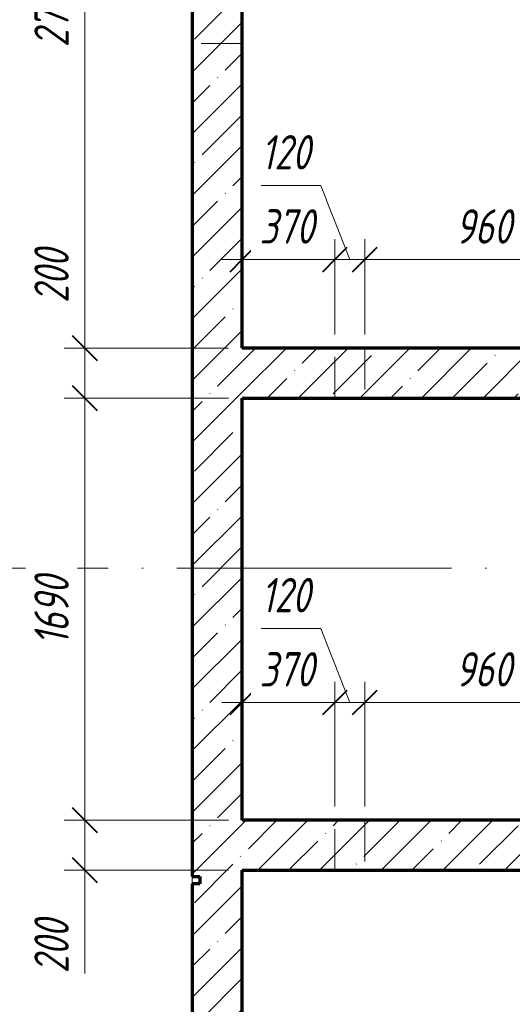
# Model space of a CAD drawing. Header units: millimetres. Extents: x 25602 to 56438, y 6682 to 19066.
# Tile 3 of 16: x 29539 to 31512, y 11053 to 14995. Entities that reach past the tile are written whole.
import ezdxf

# ---------------------------------------------------------------- set-up
doc = ezdxf.new("R2010")
doc.units = ezdxf.units.MM
doc.linetypes.add('ADSK_Линия сетки', pattern=[1375, 1100, -137.5, 0, -137.5])
doc.linetypes.add('ADSK_Невидимые', pattern=[275, 165, -110])
for name, color, linetype, lineweight in [('A-____-____-DIMS', 211, 'Continuous', 9), ('A-____-____-DIMS-55', 211, 'Continuous', 9), ('A-WALL-____-HDLN', 110, 'ADSK_Невидимые', 20), ('A-WALL-____-MCUT', 113, 'Continuous', 50), ('A-WALL-____-PATT', 111, 'Continuous', 50), ('S-GRID-____-OTLN', 1, 'Continuous', 9)]:
    doc.layers.add(name, color=color, linetype=linetype, lineweight=lineweight)
doc.styles.add('GOST Common_I_1', font='GOST Common Italic.ttf', dxfattribs={"width": 0.8, "height": 137.5})
doc.dimstyles.new('ADSK_Округление_5мм__Узкий_', dxfattribs={"dimscale": 304.8, "dimtxt": 0.453694, "dimasz": 0.324803, "dimexe": 0.270669, "dimexo": 0.000592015, "dimgap": 0.072178, "dimtad": 1, "dimdec": 0, "dimlfac": 304.8, "dimrnd": 5, "dimdsep": 46, "dimtxsty": 'GOST Common_I_1', "dimblk1": 'OBLIQUE', "dimblk2": 'OBLIQUE', "dimsah": 1, "dimcen": 0.09, "dimdle": 0.270669, "dimazin": 0, "dimtfac": 1, "dimtdec": 4, "dimtix": 1, "dimtmove": 1, "dimatfit": 3, "dimfxl": 1, "dimtvp": 1, "dimtfill": 1, "dimtolj": 1, "dimtzin": 0, "dimlwd": 20, "dimlwe": 20, "dimarcsym": 2})
doc.dimstyles.new('ADSK_Округление_5мм__Узкий__1', dxfattribs={"dimscale": 304.8, "dimtxt": 0.453694, "dimasz": 0.324803, "dimexe": 0.270669, "dimexo": 0.000592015, "dimgap": 0.072178, "dimtad": 1, "dimdec": 0, "dimlfac": 304.8, "dimrnd": 5, "dimdsep": 46, "dimtxsty": 'GOST Common_I_1', "dimblk1": 'OBLIQUE', "dimblk2": 'OBLIQUE', "dimsah": 1, "dimcen": 0.09, "dimdle": 0.270669, "dimazin": 0, "dimtfac": 1, "dimtdec": 4, "dimtix": 1, "dimtmove": 0, "dimatfit": 3, "dimfxl": 1, "dimtvp": 1, "dimtfill": 1, "dimtolj": 1, "dimtzin": 0, "dimlwd": 20, "dimlwe": 20, "dimarcsym": 2})
pattern_1 = [(45, (16130.72, 8588.57), (-123.4785, 123.4785), []), (45, (16254.2, 8588.57), (-123.4785, 123.4785), [218.281, -43.656, 1.844, -41.812])]

# ---------------------------------------------------------------- blocks, each defined once
blk = doc.blocks.new('DIMBLOCK24-КЖ1_ПЭ_ВЭ2_Опалубка_Стены')
at = {"layer": 'A-____-____-DIMS-55', "lineweight": 20}
for p, q in [((32400, 8449.7), (32400, 11535)), ((30430, 8449.7), (30430, 10545)), ((30430, 8449.7), (32400, 8449.7)), ((30430, 8449.7), (30430, 8367.2)), ((32400, 8449.7), (32400, 8367.2))]:
    blk.add_line(p, q, dxfattribs=at)
at = {"layer": 'A-____-____-DIMS-55', "lineweight": 40}
for p, q in [((30430, 8449.7), (30479.5, 8499.2)), ((32400, 8449.7), (32449.5, 8499.2)), ((30430, 8449.7), (30380.5, 8400.2)), ((32400, 8449.7), (32350.5, 8400.2))]:
    blk.add_line(p, q, dxfattribs=at)
at = {"layer": 'A-____-____-DIMS-55', "color": 0, "lineweight": 20, "insert": (31270.9, 8651.4), "char_height": 137.5, "width": 345.949, "attachment_point": 1, "line_spacing_factor": 1.022761, "style": 'GOST Common_I_1', "bg_fill": 3, "box_fill_scale": 1.25, "bg_fill_color": 256, "bg_fill_true_color": 13158600, "bg_fill_transparency": 0}
blk.add_mtext('1970', dxfattribs=at)
blk = doc.blocks.new('_Oblique')
at = {"color": 0, "linetype": 'ByBlock', "lineweight": -2}
blk.add_line((-0.5, -0.5), (0.5, 0.5), dxfattribs=at)
blk = doc.blocks.new('DIMBLOCK29-КЖ1_ПЭ_ВЭ2_Опалубка_Стены')
at = {"layer": 'A-____-____-DIMS-55', "lineweight": 40}
for p, q in [((29799.1, 16400), (29749.6, 16449.5)), ((29799.1, 16400), (29848.6, 16350.5)), ((29799.1, 13680), (29749.6, 13729.5)), ((29799.1, 13680), (29848.6, 13630.5))]:
    blk.add_line(p, q, dxfattribs=at)
at = {"layer": 'A-____-____-DIMS-55', "lineweight": 20}
for p, q in [((29799.1, 16400), (29716.6, 16400)), ((29799.1, 16400), (29799.1, 13680)), ((29799.1, 16400), (29814.1, 16400)), ((29799.1, 13680), (29716.6, 13680)), ((29799.1, 13680), (30375, 13680))]:
    blk.add_line(p, q, dxfattribs=at)
at = {"layer": 'A-____-____-DIMS-55', "color": 0, "lineweight": 20, "insert": (29597.4, 14885.3), "char_height": 137.5, "width": 371.262, "attachment_point": 1, "rotation": 90, "line_spacing_factor": 1.022761, "style": 'GOST Common_I_1', "bg_fill": 3, "box_fill_scale": 1.25, "bg_fill_color": 256, "bg_fill_true_color": 13158600, "bg_fill_transparency": 0}
blk.add_mtext('2720', dxfattribs=at)
blk = doc.blocks.new('DIMBLOCK30-КЖ1_ПЭ_ВЭ2_Опалубка_Стены')
at = {"layer": 'A-____-____-DIMS-55', "lineweight": 20}
for p, q in [((29799.1, 14093), (29799.1, 13833.5)), ((29799.1, 13833.5), (29799.1, 13580)), ((29799.1, 13680), (29716.6, 13680)), ((29799.1, 13680), (29799.1, 13480)), ((29799.1, 13680), (30375, 13680)), ((29799.1, 13480), (29716.6, 13480)), ((29799.1, 13480), (30375, 13480))]:
    blk.add_line(p, q, dxfattribs=at)
at = {"layer": 'A-____-____-DIMS-55', "lineweight": 40}
for p, q in [((29799.1, 13680), (29749.6, 13729.5)), ((29799.1, 13680), (29848.6, 13630.5)), ((29799.1, 13480), (29749.6, 13529.5)), ((29799.1, 13480), (29848.6, 13430.5))]:
    blk.add_line(p, q, dxfattribs=at)
at = {"layer": 'A-____-____-DIMS-55', "color": 0, "lineweight": 20, "insert": (29597.4, 13861), "char_height": 137.5, "width": 278.447, "attachment_point": 1, "rotation": 90, "line_spacing_factor": 1.022761, "style": 'GOST Common_I_1', "bg_fill": 3, "box_fill_scale": 1.25, "bg_fill_color": 256, "bg_fill_true_color": 13158600, "bg_fill_transparency": 0}
blk.add_mtext('200', dxfattribs=at)
blk = doc.blocks.new('DIMBLOCK31-КЖ1_ПЭ_ВЭ2_Опалубка_Стены')
at = {"layer": 'A-____-____-DIMS-55', "lineweight": 40}
for p, q in [((29799.1, 13480), (29749.6, 13529.5)), ((29799.1, 13480), (29848.6, 13430.5)), ((29799.1, 11790), (29749.6, 11839.5)), ((29799.1, 11790), (29848.6, 11740.5))]:
    blk.add_line(p, q, dxfattribs=at)
at = {"layer": 'A-____-____-DIMS-55', "lineweight": 20}
for p, q in [((29799.1, 13480), (29716.6, 13480)), ((29799.1, 13480), (29799.1, 11790)), ((29799.1, 13480), (30375, 13480)), ((29799.1, 11790), (29716.6, 11790)), ((29799.1, 11790), (30375, 11790))]:
    blk.add_line(p, q, dxfattribs=at)
at = {"layer": 'A-____-____-DIMS-55', "color": 0, "lineweight": 20, "insert": (29597.4, 12490.9), "char_height": 137.5, "width": 345.949, "attachment_point": 1, "rotation": 90, "line_spacing_factor": 1.022761, "style": 'GOST Common_I_1', "bg_fill": 3, "box_fill_scale": 1.25, "bg_fill_color": 256, "bg_fill_true_color": 13158600, "bg_fill_transparency": 0}
blk.add_mtext('1690', dxfattribs=at)
blk = doc.blocks.new('DIMBLOCK32-КЖ1_ПЭ_ВЭ2_Опалубка_Стены')
at = {"layer": 'A-____-____-DIMS-55', "lineweight": 40}
for p, q in [((29799.1, 11790), (29749.6, 11839.5)), ((29799.1, 11790), (29848.6, 11740.5)), ((29799.1, 11590), (29749.6, 11639.5)), ((29799.1, 11590), (29848.6, 11540.5))]:
    blk.add_line(p, q, dxfattribs=at)
at = {"layer": 'A-____-____-DIMS-55', "lineweight": 20}
for p, q in [((29799.1, 11790), (29716.6, 11790)), ((29799.1, 11790), (29799.1, 11507.5)), ((29799.1, 11790), (30375, 11790)), ((29799.1, 11436.5), (29799.1, 11690)), ((29799.1, 11590), (29716.6, 11590)), ((29799.1, 11590), (30375, 11590)), ((29799.1, 11177), (29799.1, 11436.5))]:
    blk.add_line(p, q, dxfattribs=at)
at = {"layer": 'A-____-____-DIMS-55', "color": 0, "lineweight": 20, "insert": (29597.4, 11177), "char_height": 137.5, "width": 278.447, "attachment_point": 1, "rotation": 90, "line_spacing_factor": 1.022761, "style": 'GOST Common_I_1', "bg_fill": 3, "box_fill_scale": 1.25, "bg_fill_color": 256, "bg_fill_true_color": 13158600, "bg_fill_transparency": 0}
blk.add_mtext('200', dxfattribs=at)
blk = doc.blocks.new('DIMBLOCK99-КЖ1_ПЭ_ВЭ2_Опалубка_Стены')
at = {"layer": 'A-____-____-DIMS-55', "lineweight": 20}
for p, q in [((30800.3, 12261.4), (30800.3, 12343.9)), ((30347.5, 12261.4), (30800.3, 12261.4)), ((30430, 12261.4), (30430, 12276.4)), ((30430, 12261.4), (30430, 12178.9)), ((30800.3, 12261.4), (30800.3, 11845))]:
    blk.add_line(p, q, dxfattribs=at)
at = {"layer": 'A-____-____-DIMS-55', "lineweight": 40}
for p, q in [((30430, 12261.4), (30479.5, 12310.9)), ((30800.3, 12261.4), (30849.8, 12310.9)), ((30430, 12261.4), (30380.5, 12211.9)), ((30800.3, 12261.4), (30750.8, 12211.9))]:
    blk.add_line(p, q, dxfattribs=at)
at = {"layer": 'A-____-____-DIMS-55', "color": 0, "lineweight": 20, "insert": (30499.1, 12463.1), "char_height": 137.5, "width": 278.447, "attachment_point": 1, "line_spacing_factor": 1.022761, "style": 'GOST Common_I_1', "bg_fill": 3, "box_fill_scale": 1.25, "bg_fill_color": 256, "bg_fill_true_color": 13158600, "bg_fill_transparency": 0}
blk.add_mtext('370', dxfattribs=at)
blk = doc.blocks.new('DIMBLOCK100-КЖ1_ПЭ_ВЭ2_Опалубка_Стены')
at = {"layer": 'A-____-____-DIMS-55', "lineweight": 20}
for p, q in [((30506.1, 12558.4), (30744.5, 12558.4)), ((30744.5, 12558.4), (30860.3, 12261.4)), ((30800.3, 12261.4), (30800.3, 12343.9)), ((30920.3, 12261.4), (30920.3, 12343.9)), ((30800.3, 12261.4), (30920.3, 12261.4)), ((30800.3, 12261.4), (30800.3, 11845)), ((30920.3, 12261.4), (30920.3, 11845))]:
    blk.add_line(p, q, dxfattribs=at)
at = {"layer": 'A-____-____-DIMS-55', "lineweight": 40}
for p, q in [((30800.3, 12261.4), (30849.8, 12310.9)), ((30920.3, 12261.4), (30969.8, 12310.9)), ((30800.3, 12261.4), (30750.8, 12211.9)), ((30920.3, 12261.4), (30870.8, 12211.9))]:
    blk.add_line(p, q, dxfattribs=at)
at = {"layer": 'A-____-____-DIMS-55', "color": 0, "lineweight": 20, "insert": (30506.1, 12760.1), "char_height": 137.5, "width": 253.133, "attachment_point": 1, "line_spacing_factor": 1.022761, "style": 'GOST Common_I_1', "bg_fill": 3, "box_fill_scale": 1.25, "bg_fill_color": 256, "bg_fill_true_color": 13158600, "bg_fill_transparency": 0}
blk.add_mtext('120', dxfattribs=at)
blk = doc.blocks.new('DIMBLOCK101-КЖ1_ПЭ_ВЭ2_Опалубка_Стены')
at = {"layer": 'A-____-____-DIMS-55', "lineweight": 20}
for p, q in [((30920.3, 12261.4), (30920.3, 12343.9)), ((31880.3, 12261.4), (31880.3, 12343.9)), ((30920.3, 12261.4), (31880.3, 12261.4)), ((30920.3, 12261.4), (30920.3, 11845)), ((31880.3, 12261.4), (31880.3, 11845))]:
    blk.add_line(p, q, dxfattribs=at)
at = {"layer": 'A-____-____-DIMS-55', "lineweight": 40}
for p, q in [((30920.3, 12261.4), (30969.8, 12310.9)), ((31880.3, 12261.4), (31929.8, 12310.9)), ((30920.3, 12261.4), (30870.8, 12211.9)), ((31880.3, 12261.4), (31830.8, 12211.9))]:
    blk.add_line(p, q, dxfattribs=at)
at = {"layer": 'A-____-____-DIMS-55', "color": 0, "lineweight": 20, "insert": (31284.2, 12463.1), "char_height": 137.5, "width": 278.447, "attachment_point": 1, "line_spacing_factor": 1.022761, "style": 'GOST Common_I_1', "bg_fill": 3, "box_fill_scale": 1.25, "bg_fill_color": 256, "bg_fill_true_color": 13158600, "bg_fill_transparency": 0}
blk.add_mtext('960', dxfattribs=at)
blk = doc.blocks.new('DIMBLOCK104-КЖ1_ПЭ_ВЭ2_Опалубка_Стены')
at = {"layer": 'A-____-____-DIMS-55', "lineweight": 20}
for p, q in [((30800.3, 14034.7), (30800.3, 14117.2)), ((30347.5, 14034.7), (30800.3, 14034.7)), ((30430, 14034.7), (30430, 14049.7)), ((30430, 14034.7), (30430, 13952.2)), ((30800.3, 14034.7), (30800.3, 13735))]:
    blk.add_line(p, q, dxfattribs=at)
at = {"layer": 'A-____-____-DIMS-55', "lineweight": 40}
for p, q in [((30430, 14034.7), (30479.5, 14084.2)), ((30800.3, 14034.7), (30849.8, 14084.2)), ((30430, 14034.7), (30380.5, 13985.2)), ((30800.3, 14034.7), (30750.8, 13985.2))]:
    blk.add_line(p, q, dxfattribs=at)
at = {"layer": 'A-____-____-DIMS-55', "color": 0, "lineweight": 20, "insert": (30499.1, 14236.4), "char_height": 137.5, "width": 278.447, "attachment_point": 1, "line_spacing_factor": 1.022761, "style": 'GOST Common_I_1', "bg_fill": 3, "box_fill_scale": 1.25, "bg_fill_color": 256, "bg_fill_true_color": 13158600, "bg_fill_transparency": 0}
blk.add_mtext('370', dxfattribs=at)
blk = doc.blocks.new('DIMBLOCK105-КЖ1_ПЭ_ВЭ2_Опалубка_Стены')
at = {"layer": 'A-____-____-DIMS-55', "lineweight": 20}
for p, q in [((30506.1, 14331.7), (30744.5, 14331.7)), ((30744.5, 14331.7), (30860.3, 14034.7)), ((30800.3, 14034.7), (30800.3, 14117.2)), ((30920.3, 14034.7), (30920.3, 14117.2)), ((30800.3, 14034.7), (30920.3, 14034.7)), ((30800.3, 14034.7), (30800.3, 13735)), ((30920.3, 14034.7), (30920.3, 13735))]:
    blk.add_line(p, q, dxfattribs=at)
at = {"layer": 'A-____-____-DIMS-55', "lineweight": 40}
for p, q in [((30800.3, 14034.7), (30849.8, 14084.2)), ((30920.3, 14034.7), (30969.8, 14084.2)), ((30800.3, 14034.7), (30750.8, 13985.2)), ((30920.3, 14034.7), (30870.8, 13985.2))]:
    blk.add_line(p, q, dxfattribs=at)
at = {"layer": 'A-____-____-DIMS-55', "color": 0, "lineweight": 20, "insert": (30506.1, 14533.4), "char_height": 137.5, "width": 253.133, "attachment_point": 1, "line_spacing_factor": 1.022761, "style": 'GOST Common_I_1', "bg_fill": 3, "box_fill_scale": 1.25, "bg_fill_color": 256, "bg_fill_true_color": 13158600, "bg_fill_transparency": 0}
blk.add_mtext('120', dxfattribs=at)
blk = doc.blocks.new('DIMBLOCK106-КЖ1_ПЭ_ВЭ2_Опалубка_Стены')
at = {"layer": 'A-____-____-DIMS-55', "lineweight": 20}
for p, q in [((30920.3, 14034.7), (30920.3, 14117.2)), ((31880.3, 14034.7), (31880.3, 14117.2)), ((30920.3, 14034.7), (31880.3, 14034.7)), ((30920.3, 14034.7), (30920.3, 13735)), ((31880.3, 14034.7), (31880.3, 13735))]:
    blk.add_line(p, q, dxfattribs=at)
at = {"layer": 'A-____-____-DIMS-55', "lineweight": 40}
for p, q in [((30920.3, 14034.7), (30969.8, 14084.2)), ((31880.3, 14034.7), (31929.8, 14084.2)), ((30920.3, 14034.7), (30870.8, 13985.2)), ((31880.3, 14034.7), (31830.8, 13985.2))]:
    blk.add_line(p, q, dxfattribs=at)
at = {"layer": 'A-____-____-DIMS-55', "color": 0, "lineweight": 20, "insert": (31284.2, 14236.4), "char_height": 137.5, "width": 278.447, "attachment_point": 1, "line_spacing_factor": 1.022761, "style": 'GOST Common_I_1', "bg_fill": 3, "box_fill_scale": 1.25, "bg_fill_color": 256, "bg_fill_true_color": 13158600, "bg_fill_transparency": 0}
blk.add_mtext('960', dxfattribs=at)

msp = doc.modelspace()

# ---------------------------------------------------------------- hatches: boundary and pattern name
at = {"layer": 'A-WALL-____-PATT', "lineweight": 9}
h = msp.add_hatch(dxfattribs=at)
h.set_pattern_fill('FP_1', color=256, style=0, pattern_type=2)
h.set_pattern_definition(pattern_1)
h.paths.add_polyline_path([(30430, 10600.0013), (30430, 16450.001), (30230, 16450.001), (30230, 15715.0013), (30260, 15715.0013), (30260, 15685.0013), (30230, 15685.0013), (30230, 11565.0017), (30260, 11565.0017), (30260, 11535.0017), (30230, 11535.0017), (30230, 10600.0013)])
h = msp.add_hatch(dxfattribs=at)
h.set_pattern_fill('FP_1', color=256, style=0, pattern_type=2)
h.set_pattern_definition(pattern_1)
h.paths.add_polyline_path([(32199.9996, 13480.001), (32199.9996, 13680.001), (30430, 13680.001), (30430, 13480.001)])
h = msp.add_hatch(dxfattribs=at)
h.set_pattern_fill('FP_1', color=256, style=0, pattern_type=2)
h.set_pattern_definition(pattern_1)
h.paths.add_polyline_path([(32399.9996, 11590.001), (32399.9996, 11790.001), (30430, 11790.001), (30430, 11590.001)])

# ---------------------------------------------------------------- linework, layer by layer
at = {"layer": 'A-WALL-____-HDLN'}
for p, q in [((30430, 14900.001), (30230, 14900.001)), ((30800.2596, 13480.001), (30800.2596, 13680.001)), ((30920.2596, 13680.001), (30920.2596, 13480.001)), ((30800.2596, 11590.001), (30800.2596, 11790.001)), ((30920.2596, 11790.001), (30920.2596, 11590.001))]:
    msp.add_line(p, q, dxfattribs=at)
at = {"layer": 'A-WALL-____-MCUT', "lineweight": 70}
for p, q in [((30430, 13680.001), (30430, 16450.001)), ((30230, 15685.0013), (30230, 11565.0017)), ((32199.9996, 13680.001), (30430, 13680.001)), ((30430, 13480.001), (32199.9996, 13480.001)), ((30430, 11790.001), (30430, 13480.001)), ((32199.9996, 11790.001), (30430, 11790.001)), ((30230, 11565.0017), (30260, 11565.0017)), ((30260, 11565.0017), (30260, 11535.0017)), ((30430, 11590.001), (32399.9996, 11590.001)), ((30430, 10600.0013), (30430, 11590.001)), ((30260, 11535.0017), (30230, 11535.0017)), ((30230, 11535.0017), (30230, 10800.0013))]:
    msp.add_line(p, q, dxfattribs=at)
at = {"layer": 'S-GRID-____-OTLN', "linetype": 'ADSK_Линия сетки'}
for p, q in [((30230, 18626.091), (30230, 7131.6051)), ((26042.1355, 12800.001), (55820.5055, 12800.001))]:
    msp.add_line(p, q, dxfattribs=at)

# ---------------------------------------------------------------- next in the draw order: dimensions: what is measured, and where the dimension line sits
at = {"layer": 'A-____-____-DIMS', "lineweight": 20}
dim = msp.add_linear_dim(base=(29799.1317, 13680.001), p1=(29869.1352, 16400.001), p2=(30430, 13680.001), angle=90, dimstyle='ADSK_Округление_5мм__Узкий__1', override={"dimpost": '<>', "dimfxl": 2777.223272}, dxfattribs=at)
dim.commit()
dim.dimension.update_dxf_attribs({"geometry": 'DIMBLOCK29-КЖ1_ПЭ_ВЭ2_Опалубка_Стены', "text_midpoint": (29708.3817, 15040.001)})
dim = msp.add_linear_dim(base=(32399.9996, 8449.6671), p1=(30430, 10600.0013), p2=(32399.9996, 11590.001), dimstyle='ADSK_Округление_5мм__Узкий__1', override={"dimpost": '<>', "dimfxl": 2204.767064}, dxfattribs=at)
dim.commit()
dim.dimension.update_dxf_attribs({"geometry": 'DIMBLOCK24-КЖ1_ПЭ_ВЭ2_Опалубка_Стены', "text_midpoint": (31414.9998, 8540.4171)})

# ---------------------------------------------------------------- next in the draw order: dimensions: what is measured, and where the dimension line sits
dim = msp.add_linear_dim(base=(29799.1317, 13480.001), p1=(30430, 13680.001), p2=(30430, 13480.001), angle=90, dimstyle='ADSK_Округление_5мм__Узкий_', override={"dimpost": '<>', "dimfxl": 200}, dxfattribs=at)
dim.commit()
dim.dimension.update_dxf_attribs({"geometry": 'DIMBLOCK30-КЖ1_ПЭ_ВЭ2_Опалубка_Стены', "text_midpoint": (29689.1094, 14000.2049), "dimtype": 160, "text_rotation": 90})

# ---------------------------------------------------------------- next in the draw order: dimensions: what is measured, and where the dimension line sits
dim = msp.add_linear_dim(base=(30800.2596, 14034.7154), p1=(30430, 14104.7189), p2=(30800.2596, 13680.001), dimstyle='ADSK_Округление_5мм__Узкий__1', override={"dimpost": '<>', "dimfxl": 563.451393}, dxfattribs=at)
dim.commit()
dim.dimension.update_dxf_attribs({"geometry": 'DIMBLOCK104-КЖ1_ПЭ_ВЭ2_Опалубка_Стены', "text_midpoint": (30615.1298, 14125.4654)})
dim = msp.add_linear_dim(base=(29799.1317, 11790.001), p1=(30430, 13480.001), p2=(30430, 11790.001), angle=90, dimstyle='ADSK_Округление_5мм__Узкий__1', override={"dimpost": '<>', "dimfxl": 1690}, dxfattribs=at)
dim.commit()
dim.dimension.update_dxf_attribs({"geometry": 'DIMBLOCK31-КЖ1_ПЭ_ВЭ2_Опалубка_Стены', "text_midpoint": (29708.3817, 12635.001)})

# ---------------------------------------------------------------- next in the draw order: dimensions: what is measured, and where the dimension line sits
dim = msp.add_linear_dim(base=(30920.2596, 14034.7154), p1=(30800.2596, 13680.001), p2=(30920.2596, 13680.001), dimstyle='ADSK_Округление_5мм__Узкий_', override={"dimpost": '<>', "dimfxl": 120}, dxfattribs=at)
dim.commit()
dim.dimension.update_dxf_attribs({"geometry": 'DIMBLOCK105-КЖ1_ПЭ_ВЭ2_Опалубка_Стены', "text_midpoint": (30632.6291, 14441.7376), "dimtype": 160})
dim = msp.add_linear_dim(base=(29799.1317, 11590.001), p1=(30430, 11790.001), p2=(30430, 11590.001), angle=90, dimstyle='ADSK_Округление_5мм__Узкий_', override={"dimpost": '<>', "dimfxl": 200}, dxfattribs=at)
dim.commit()
dim.dimension.update_dxf_attribs({"geometry": 'DIMBLOCK32-КЖ1_ПЭ_ВЭ2_Опалубка_Стены', "text_midpoint": (29689.1094, 11316.2049), "dimtype": 160, "text_rotation": 90})

# ---------------------------------------------------------------- next in the draw order: dimensions: what is measured, and where the dimension line sits
for base, p1, p2, override, picture, middle in [((31880.2596, 14034.7154), (30920.2596, 13680.001), (31880.2596, 13680.001), {"dimpost": '<>', "dimfxl": 960}, 'DIMBLOCK106-КЖ1_ПЭ_ВЭ2_Опалубка_Стены', (31400.2596, 14125.4654)), ((30800.2596, 12261.3943), (30430, 12331.3979), (30800.2596, 11790.001), {"dimpost": '<>', "dimfxl": 655.898422}, 'DIMBLOCK99-КЖ1_ПЭ_ВЭ2_Опалубка_Стены', (30615.1298, 12352.1443))]:
    dim = msp.add_linear_dim(base=base, p1=p1, p2=p2, dimstyle='ADSK_Округление_5мм__Узкий__1', override=override, dxfattribs=at)
    dim.commit()
    dim.dimension.update_dxf_attribs({"geometry": picture, "text_midpoint": middle})

# ---------------------------------------------------------------- next in the draw order: dimensions: what is measured, and where the dimension line sits
dim = msp.add_linear_dim(base=(30920.2596, 12261.3943), p1=(30800.2596, 11790.001), p2=(30920.2596, 11790.001), dimstyle='ADSK_Округление_5мм__Узкий_', override={"dimpost": '<>', "dimfxl": 120}, dxfattribs=at)
dim.commit()
dim.dimension.update_dxf_attribs({"geometry": 'DIMBLOCK100-КЖ1_ПЭ_ВЭ2_Опалубка_Стены', "text_midpoint": (30632.6291, 12668.4166), "dimtype": 160})

# ---------------------------------------------------------------- next in the draw order: dimensions: what is measured, and where the dimension line sits
dim = msp.add_linear_dim(base=(31880.2596, 12261.3943), p1=(30920.2596, 11790.001), p2=(31880.2596, 11790.001), dimstyle='ADSK_Округление_5мм__Узкий__1', override={"dimpost": '<>', "dimfxl": 960}, dxfattribs=at)
dim.commit()
dim.dimension.update_dxf_attribs({"geometry": 'DIMBLOCK101-КЖ1_ПЭ_ВЭ2_Опалубка_Стены', "text_midpoint": (31400.2596, 12352.1443)})

doc.saveas('drawing.dxf')
